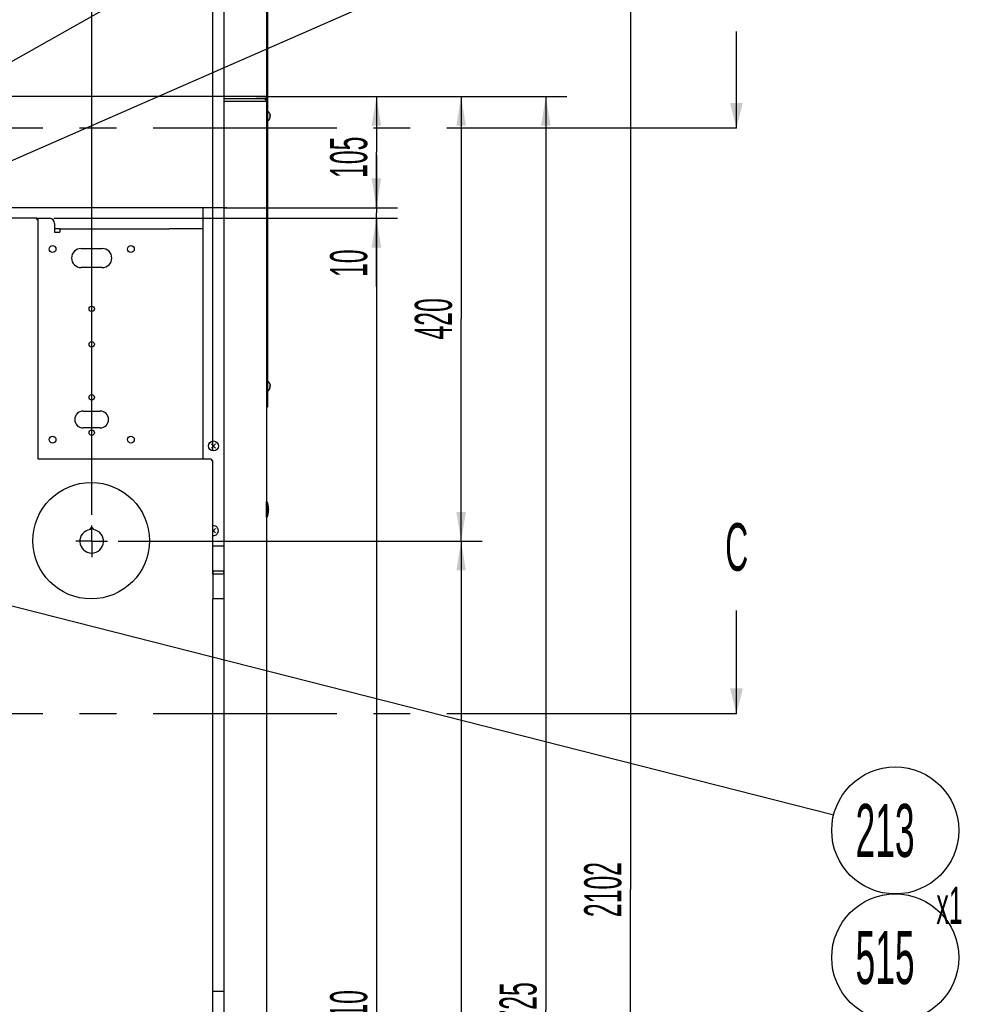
# Model space of a CAD drawing. Header units: millimetres. Extents: x 0 to 12585, y -1 to 8895.
# Tile 15 of 52: x 5313 to 6648, y 2241 to 3636. Entities that reach past the tile are written whole.
import ezdxf

# ---------------------------------------------------------------- set-up
doc = ezdxf.new("R2010")
doc.units = ezdxf.units.MM
doc.header["$LTSCALE"] = 693.825
doc.linetypes.add('CENTER', pattern=[0.6, 0.375, -0.075, 0.075, -0.075])
doc.layers.get('0').update_dxf_attribs({"linetype": 'CONTINUOUS'})
for name, color, linetype in [('02___PRT_ALL_AXES', 7, 'CONTINUOUS'), ('7_ALL_FEATURES', 7, 'CONTINUOUS'), ('ALL_AXIS', 7, 'CONTINUOUS'), ('ALL_COSM_SKETCH', 7, 'CONTINUOUS'), ('DEFAULT_1', 7, 'CENTER')]:
    doc.layers.add(name, color=color, linetype=linetype)
doc.styles.get("Standard").update_dxf_attribs({"font": 'txt', "width": 0.5})
doc.dimstyles.new('DIMSTYLE_1', dxfattribs={"dimtxt": 52.5, "dimasz": 41.4, "dimexe": 2, "dimexo": 1, "dimgap": 0.875, "dimtad": 1, "dimdec": 3, "dimlfac": 0.666667, "dimdsep": 46, "dimtxsty": 'Standard', "dimblk": '_FILLED', "dimblk1": '_FILLED', "dimblk2": '_FILLED', "dimcen": 0.09, "dimadec": 3, "dimazin": 2, "dimtp": 1.2, "dimtm": 1.2, "dimtfac": 1, "dimtdec": 3, "dimtofl": 0, "dimtmove": 0, "dimatfit": 3, "dimldrblk": '_FILLED', "dimfxl": 0, "dimtolj": 1, "dimarcsym": 0})
doc.dimstyles.new('DIMSTYLE_2', dxfattribs={"dimtxt": 52.5, "dimasz": 41.4, "dimexe": 2, "dimexo": 1, "dimgap": 0.875, "dimtad": 1, "dimdec": 3, "dimlfac": 0.666667, "dimdsep": 46, "dimtxsty": 'Standard', "dimblk": '_FILLED', "dimblk1": '_FILLED', "dimblk2": '_FILLED', "dimcen": 0.09, "dimadec": 3, "dimazin": 2, "dimtp": 0.2, "dimtm": 0.2, "dimtfac": 1, "dimtdec": 3, "dimtofl": 0, "dimtmove": 0, "dimatfit": 3, "dimldrblk": '_FILLED', "dimfxl": 0, "dimtolj": 1, "dimarcsym": 0})
doc.dimstyles.new('DIMSTYLE_3', dxfattribs={"dimtxt": 52.5, "dimasz": 41.4, "dimexe": 2, "dimexo": 1, "dimgap": 0.875, "dimtad": 1, "dimdec": 3, "dimlfac": 0.666667, "dimdsep": 46, "dimtxsty": 'Standard', "dimblk": '_FILLED', "dimblk1": '_FILLED', "dimblk2": '_FILLED', "dimcen": 0.09, "dimadec": 3, "dimazin": 2, "dimtp": 0.3, "dimtm": 0.3, "dimtfac": 1, "dimtdec": 3, "dimtofl": 0, "dimtmove": 0, "dimatfit": 3, "dimldrblk": '_FILLED', "dimfxl": 0, "dimtolj": 1, "dimarcsym": 0})
doc.dimstyles.new('DIMSTYLE_4', dxfattribs={"dimtxt": 52.5, "dimasz": 41.4, "dimexe": 2, "dimexo": 1, "dimgap": 0.875, "dimtad": 1, "dimdec": 3, "dimlfac": 0.666667, "dimdsep": 46, "dimtxsty": 'Standard', "dimblk": '_FILLED', "dimblk1": '_FILLED', "dimblk2": '_FILLED', "dimcen": 0.09, "dimadec": 3, "dimazin": 2, "dimtp": 2, "dimtm": 2, "dimtfac": 1, "dimtdec": 3, "dimtofl": 0, "dimtmove": 0, "dimatfit": 3, "dimldrblk": '_FILLED', "dimfxl": 0, "dimtolj": 1, "dimarcsym": 0})
doc.dimstyles.new('DIMSTYLE_5', dxfattribs={"dimtxt": 52.5, "dimasz": 41.4, "dimexe": 2, "dimexo": 1, "dimgap": 0.875, "dimtad": 1, "dimdec": 3, "dimlfac": 0.666667, "dimdsep": 46, "dimtxsty": 'Standard', "dimblk": '_FILLED', "dimblk1": '_FILLED', "dimblk2": '_FILLED', "dimcen": 0.09, "dimadec": 3, "dimazin": 2, "dimtp": 0.8, "dimtm": 0.8, "dimtfac": 1, "dimtdec": 3, "dimtofl": 0, "dimtmove": 0, "dimatfit": 3, "dimldrblk": '_FILLED', "dimfxl": 0, "dimtolj": 1, "dimarcsym": 0})
doc.dimstyles.new('DIMSTYLE_6', dxfattribs={"dimtxt": 52.5, "dimasz": 41.4, "dimexe": 2, "dimexo": 1, "dimgap": 0.875, "dimtad": 1, "dimdec": 3, "dimlfac": 0.666667, "dimdsep": 46, "dimtxsty": 'Standard', "dimblk": '_FILLED', "dimblk1": '_FILLED', "dimblk2": '_FILLED', "dimcen": 0.09, "dimadec": 3, "dimazin": 2, "dimtp": 0.5, "dimtm": 0.5, "dimtfac": 1, "dimtdec": 3, "dimtofl": 0, "dimtmove": 0, "dimatfit": 3, "dimldrblk": '_FILLED', "dimfxl": 0, "dimtolj": 1, "dimarcsym": 0})
doc.dimstyles.get("Standard").update_dxf_attribs({"dimtxt": 52.5, "dimasz": 41.4, "dimexe": 2, "dimexo": 1, "dimtad": 1, "dimdec": 3, "dimdsep": 46, "dimtxsty": 'Standard', "dimblk": '_FILLED', "dimblk1": '_FILLED', "dimblk2": '_FILLED', "dimcen": 0.09, "dimadec": 3, "dimazin": 2, "dimtol": 1, "dimtp": 0.05, "dimtm": 0.05, "dimtfac": 1, "dimtdec": 3, "dimtofl": 0, "dimtmove": 0, "dimatfit": 3, "dimldrblk": '_FILLED', "dimfxl": 0, "dimtolj": 1, "dimarcsym": 0})

# ---------------------------------------------------------------- blocks, each defined once
blk = doc.blocks.new('_FILLED')
at = {"color": 0, "linetype": 'ByBlock'}
blk.add_solid([(0, 0), (-1, 0.163), (-1, -0.163)], dxfattribs=at)
blk = doc.blocks.new('*D3')
at = {"color": 2, "linetype": 'Continuous'}
for p, q in [((5361, 3354.8), (5848.2, 3354.8)), ((5818.2, 3354.8), (5818.2, 2222.3)), ((5818.2, 1089.8), (5818.2, 2222.3)), ((5596.4, 1089.8), (5848.2, 1089.8))]:
    blk.add_line(p, q, dxfattribs=at)
at = {"color": 2, "linetype": 'Continuous', "xscale": 41.4, "yscale": 41.4, "zscale": 41.4}
for p, rotation in [((5818.2, 3354.8), 90), ((5818.2, 1089.8), 270)]:
    blk.add_blockref('_FILLED', p, dxfattribs=dict(at, rotation=rotation))
at = {"color": 2, "linetype": 'Continuous', "insert": (5752.6, 2222.3), "char_height": 52.5, "width": 105, "attachment_point": 2, "rotation": 90, "line_spacing_factor": 0.9}
blk.add_mtext('1510', dxfattribs=at)
blk = doc.blocks.new('*D4')
at = {"color": 2, "linetype": 'Continuous'}
for p, q in [((5818.2, 3369.8), (5818.2, 3444.8)), ((5818.2, 3444.8), (5818.2, 3362.3)), ((5602.3, 3369.8), (5848.2, 3369.8)), ((5818.2, 3258.2), (5818.2, 3362.3)), ((5361, 3354.8), (5848.2, 3354.8)), ((5818.2, 3354.8), (5818.2, 3258.2))]:
    blk.add_line(p, q, dxfattribs=at)
at = {"color": 2, "linetype": 'Continuous', "xscale": 41.4, "yscale": 41.4, "zscale": 41.4}
for p, rotation in [((5818.2, 3369.8), 270), ((5818.2, 3354.8), 90)]:
    blk.add_blockref('_FILLED', p, dxfattribs=dict(at, rotation=rotation))
at = {"color": 2, "linetype": 'Continuous', "insert": (5752.6, 3310.7), "char_height": 52.5, "width": 52.5, "attachment_point": 3, "rotation": 90, "line_spacing_factor": 0.9}
blk.add_mtext('10', dxfattribs=at)
blk = doc.blocks.new('*D5')
at = {"color": 2, "linetype": 'Continuous'}
for p, q in [((5647.3, 3527.3), (5848.2, 3527.3)), ((5818.2, 3527.3), (5818.2, 3448.5)), ((5818.2, 3369.8), (5818.2, 3448.5)), ((5602.3, 3369.8), (5848.2, 3369.8))]:
    blk.add_line(p, q, dxfattribs=at)
at = {"color": 2, "linetype": 'Continuous', "xscale": 41.4, "yscale": 41.4, "zscale": 41.4}
for p, rotation in [((5818.2, 3527.3), 90), ((5818.2, 3369.8), 270)]:
    blk.add_blockref('_FILLED', p, dxfattribs=dict(at, rotation=rotation))
at = {"color": 2, "linetype": 'Continuous', "insert": (5752.6, 3441.2), "char_height": 52.5, "width": 78.75, "attachment_point": 2, "rotation": 90, "line_spacing_factor": 0.9}
blk.add_mtext('105', dxfattribs=at)
blk = doc.blocks.new('*D9')
at = {"color": 2, "linetype": 'Continuous'}
for p, q in [((5647.3, 3527.3), (6088.2, 3527.3)), ((6058.2, 3527.3), (6058.2, 2233.5)), ((6058.2, 939.8), (6058.2, 2233.5)), ((5668.2, 939.8), (6088.2, 939.8))]:
    blk.add_line(p, q, dxfattribs=at)
at = {"color": 2, "linetype": 'Continuous', "xscale": 41.4, "yscale": 41.4, "zscale": 41.4}
for p, rotation in [((6058.2, 3527.3), 90), ((6058.2, 939.8), 270)]:
    blk.add_blockref('_FILLED', p, dxfattribs=dict(at, rotation=rotation))
at = {"color": 2, "linetype": 'Continuous', "insert": (5992.6, 2233.5), "char_height": 52.5, "width": 105, "attachment_point": 2, "rotation": 90, "line_spacing_factor": 0.9}
blk.add_mtext('1725', dxfattribs=at)
blk = doc.blocks.new('*D10')
at = {"color": 2, "linetype": 'Continuous'}
for p, q in [((5673.6, 3980.3), (6208.2, 3980.3)), ((6178.2, 3980.3), (6178.2, 2403.8)), ((6178.2, 827.3), (6178.2, 2403.8)), ((5667.8, 827.3), (6208.2, 827.3))]:
    blk.add_line(p, q, dxfattribs=at)
at = {"color": 2, "linetype": 'Continuous', "xscale": 41.4, "yscale": 41.4, "zscale": 41.4}
for p, rotation in [((6178.2, 3980.3), 90), ((6178.2, 827.3), 270)]:
    blk.add_blockref('_FILLED', p, dxfattribs=dict(at, rotation=rotation))
at = {"color": 2, "linetype": 'Continuous', "insert": (6112.6, 2403.8), "char_height": 52.5, "width": 105, "attachment_point": 2, "rotation": 90, "line_spacing_factor": 0.9}
blk.add_mtext('2102', dxfattribs=at)
blk = doc.blocks.new('*D11')
at = {"color": 2, "linetype": 'Continuous'}
for p, q in [((5677.3, 3527.3), (5968.2, 3527.3)), ((5938.2, 3527.3), (5938.2, 3212.3)), ((5938.2, 2897.3), (5938.2, 3212.3)), ((5452.3, 2897.3), (5968.2, 2897.3))]:
    blk.add_line(p, q, dxfattribs=at)
at = {"color": 2, "linetype": 'Continuous', "xscale": 41.4, "yscale": 41.4, "zscale": 41.4}
for p, rotation in [((5938.2, 3527.3), 90), ((5938.2, 2897.3), 270)]:
    blk.add_blockref('_FILLED', p, dxfattribs=dict(at, rotation=rotation))
at = {"color": 2, "linetype": 'Continuous', "insert": (5872.6, 3212.3), "char_height": 52.5, "width": 78.75, "attachment_point": 2, "rotation": 90, "line_spacing_factor": 0.9}
blk.add_mtext('420', dxfattribs=at)
blk = doc.blocks.new('*D12')
at = {"color": 2, "linetype": 'Continuous'}
for p, q in [((5452.3, 2897.3), (5968.2, 2897.3)), ((5938.2, 2897.3), (5938.2, 1918.5)), ((5938.2, 939.8), (5938.2, 1918.5)), ((5673.9, 939.8), (5968.2, 939.8))]:
    blk.add_line(p, q, dxfattribs=at)
at = {"color": 2, "linetype": 'Continuous', "xscale": 41.4, "yscale": 41.4, "zscale": 41.4}
for p, rotation in [((5938.2, 2897.3), 90), ((5938.2, 939.8), 270)]:
    blk.add_blockref('_FILLED', p, dxfattribs=dict(at, rotation=rotation))
at = {"color": 2, "linetype": 'Continuous', "insert": (5872.6, 1918.5), "char_height": 52.5, "width": 105, "attachment_point": 2, "rotation": 90, "line_spacing_factor": 0.9}
blk.add_mtext('1305', dxfattribs=at)
blk = doc.blocks.new('*D28')
at = {"color": 2, "linetype": 'Continuous'}
for p, q in [((4914.6, 3368), (4914.6, 4164)), ((5586.6, 3026.7), (5586.6, 4164)), ((4914.6, 4134), (5250.6, 4134)), ((5586.6, 4134), (5250.6, 4134))]:
    blk.add_line(p, q, dxfattribs=at)
at = {"color": 2, "linetype": 'Continuous', "xscale": 41.4, "yscale": 41.4, "zscale": 41.4, "rotation": 180}
blk.add_blockref('_FILLED', (4914.6, 4134), dxfattribs=at)
at = {"color": 2, "linetype": 'Continuous', "xscale": 41.4, "yscale": 41.4, "zscale": 41.4}
blk.add_blockref('_FILLED', (5586.6, 4134), dxfattribs=at)
at = {"color": 2, "linetype": 'Continuous', "insert": (5250.6, 4199.6), "char_height": 52.5, "width": 78.75, "attachment_point": 2, "line_spacing_factor": 0.9}
blk.add_mtext('448', dxfattribs=at)
blk = doc.blocks.new('*D29')
at = {"color": 2, "linetype": 'Continuous'}
for p, q in [((5586.6, 3026.7), (5586.6, 4164)), ((5602.3, 3384.8), (5602.3, 4164)), ((5586.6, 4134), (5511.6, 4134)), ((5511.6, 4134), (5594.4, 4134)), ((5796.1, 4134), (5594.4, 4134)), ((5602.3, 4134), (5796.1, 4134))]:
    blk.add_line(p, q, dxfattribs=at)
at = {"color": 2, "linetype": 'Continuous', "xscale": 41.4, "yscale": 41.4, "zscale": 41.4}
blk.add_blockref('_FILLED', (5586.6, 4134), dxfattribs=at)
at = {"color": 2, "linetype": 'Continuous', "xscale": 41.4, "yscale": 41.4, "zscale": 41.4, "rotation": 180}
blk.add_blockref('_FILLED', (5602.3, 4134), dxfattribs=at)
at = {"color": 2, "linetype": 'Continuous', "insert": (5691.1, 4199.6), "char_height": 52.5, "width": 105, "attachment_point": 1, "line_spacing_factor": 0.9}
blk.add_mtext('10.5', dxfattribs=at)
blk = doc.blocks.new('*D30')
at = {"color": 2, "linetype": 'Continuous'}
for p, q in [((5414.8, 2934.8), (5414.8, 4674)), ((5662.3, 3989.3), (5662.3, 4674)), ((5414.8, 4644), (5538.6, 4644)), ((5662.3, 4644), (5538.6, 4644))]:
    blk.add_line(p, q, dxfattribs=at)
at = {"color": 2, "linetype": 'Continuous', "xscale": 41.4, "yscale": 41.4, "zscale": 41.4, "rotation": 180}
blk.add_blockref('_FILLED', (5414.8, 4644), dxfattribs=at)
at = {"color": 2, "linetype": 'Continuous', "xscale": 41.4, "yscale": 41.4, "zscale": 41.4}
blk.add_blockref('_FILLED', (5662.3, 4644), dxfattribs=at)
at = {"color": 2, "linetype": 'Continuous', "insert": (5538.6, 4709.6), "char_height": 52.5, "width": 78.75, "attachment_point": 2, "line_spacing_factor": 0.9}
blk.add_mtext('165', dxfattribs=at)
blk = doc.blocks.new('*D31')
at = {"color": 2, "linetype": 'Continuous'}
for p, q in [((4162.3, 3989.3), (4162.3, 4674)), ((5414.8, 2934.8), (5414.8, 4674)), ((4162.3, 4644), (4788.6, 4644)), ((5414.8, 4644), (4788.6, 4644))]:
    blk.add_line(p, q, dxfattribs=at)
at = {"color": 2, "linetype": 'Continuous', "xscale": 41.4, "yscale": 41.4, "zscale": 41.4, "rotation": 180}
blk.add_blockref('_FILLED', (4162.3, 4644), dxfattribs=at)
at = {"color": 2, "linetype": 'Continuous', "xscale": 41.4, "yscale": 41.4, "zscale": 41.4}
blk.add_blockref('_FILLED', (5414.8, 4644), dxfattribs=at)
at = {"color": 2, "linetype": 'Continuous', "insert": (4723.8, 4709.6), "char_height": 52.5, "width": 78.75, "attachment_point": 2, "line_spacing_factor": 0.9}
blk.add_mtext('835', dxfattribs=at)
blk = doc.blocks.new('*D40')
at = {"color": 2, "linetype": 'Continuous'}
for p, q in [((4979.8, 3429.8), (4979.8, 4554)), ((5662.3, 3989.3), (5662.3, 4554)), ((4979.8, 4524), (5321.1, 4524)), ((5662.3, 4524), (5321.1, 4524))]:
    blk.add_line(p, q, dxfattribs=at)
at = {"color": 2, "linetype": 'Continuous', "xscale": 41.4, "yscale": 41.4, "zscale": 41.4, "rotation": 180}
blk.add_blockref('_FILLED', (4979.8, 4524), dxfattribs=at)
at = {"color": 2, "linetype": 'Continuous', "xscale": 41.4, "yscale": 41.4, "zscale": 41.4}
blk.add_blockref('_FILLED', (5662.3, 4524), dxfattribs=at)
at = {"color": 2, "linetype": 'Continuous', "insert": (5321.1, 4589.6), "char_height": 52.5, "width": 78.75, "attachment_point": 2, "line_spacing_factor": 0.9}
blk.add_mtext('455', dxfattribs=at)
blk = doc.blocks.new('*D42')
at = {"color": 2, "linetype": 'Continuous'}
for p, q in [((4649.8, 3077.3), (4649.8, 4434)), ((5662.3, 3989.3), (5662.3, 4434)), ((4649.8, 4404), (5156.1, 4404)), ((5662.3, 4404), (5156.1, 4404))]:
    blk.add_line(p, q, dxfattribs=at)
at = {"color": 2, "linetype": 'Continuous', "xscale": 41.4, "yscale": 41.4, "zscale": 41.4, "rotation": 180}
blk.add_blockref('_FILLED', (4649.8, 4404), dxfattribs=at)
at = {"color": 2, "linetype": 'Continuous', "xscale": 41.4, "yscale": 41.4, "zscale": 41.4}
blk.add_blockref('_FILLED', (5662.3, 4404), dxfattribs=at)
at = {"color": 2, "linetype": 'Continuous', "insert": (5184.7, 4469.6), "char_height": 52.5, "width": 78.75, "attachment_point": 2, "line_spacing_factor": 0.9}
blk.add_mtext('675', dxfattribs=at)
blk = doc.blocks.new('BOM BALLOON 106_BL15', base_point=(6563.7, 2466.3))
at = {"color": 2, "linetype": 'Continuous'}
blk.add_circle((6553.2, 2487.5), 90, dxfattribs=at)
at = {"color": 2, "linetype": 'Continuous', "width": 0.5}
for s, height, p in [('213', 75, (6497, 2450)), ('x1', 52.5, (6611.6, 2355.2))]:
    blk.add_text(s, height=height, dxfattribs=at).set_placement(p)
blk = doc.blocks.new('BOM BALLOON 183_BL51', base_point=(6563.7, 2286.3))
at = {"color": 2, "linetype": 'Continuous'}
blk.add_circle((6553.2, 2307.5), 90, dxfattribs=at)
at = {"color": 2, "linetype": 'Continuous', "width": 0.5}
for s, height, p in [('515', 75, (6497, 2270)), ('x4', 52.5, (6611.6, 2175.2))]:
    blk.add_text(s, height=height, dxfattribs=at).set_placement(p)
blk = doc.blocks.new('XSEC_FILLED')
at = {"color": 0, "linetype": 'ByBlock'}
blk.add_solid([(0, 0), (-1, 0.25), (-1, -0.25)], dxfattribs=at)

msp = doc.modelspace()

# ---------------------------------------------------------------- linework, layer by layer
at = {"color": 3, "linetype": 'Continuous'}
for p, q in [((5602.3107, 939.7717), (5602.3107, 3520.3717)), ((5662.3107, 3520.3717), (5602.3107, 3520.3717)), ((5662.3107, 3520.3717), (5662.3107, 939.7717)), ((5572.3107, 3369.7717), (5572.3107, 3013.5217)), ((5605.7607, 3369.7717), (5602.3107, 3369.7717)), ((5337.2607, 3354.7717), (5354.8107, 3354.7717)), ((5362.3107, 3347.2717), (5362.3107, 3334.9717)), ((5362.3107, 3334.9717), (5369.8107, 3334.9717)), ((5369.8107, 3339.7717), (5524.5459, 3339.7717)), ((5586.5607, 2890.5217), (5602.3104, 2890.5217)), ((5586.5607, 2855.2322), (5586.5607, 2890.5217)), ((5586.5607, 2855.2717), (5602.3104, 2855.2717)), ((5586.5607, 2850.7717), (5586.5607, 2815.5217)), ((5602.3107, 2850.7717), (5586.5611, 2850.7717)), ((5602.3107, 2815.5217), (5586.5611, 2815.5217)), ((5586.5607, 2259.7717), (5602.3104, 2259.7717)), ((5586.5607, 2224.4822), (5586.5607, 2259.7717))]:
    msp.add_line(p, q, dxfattribs=at)
at = {"color": 7, "linetype": 'Continuous'}
for p, q in [((5369.8107, 3339.7717), (5369.8107, 3334.9717)), ((5663.4357, 2931.5467), (5663.4357, 2952.9967))]:
    msp.add_line(p, q, dxfattribs=at)
at = {"color": 3, "linetype": 'Continuous'}
for centre, radius, start, end in [((5658.8607, 3520.3717), 3.45, 0, 65.0017476), ((5354.8107, 3347.2717), 7.5, 0, 90), ((5414.8107, 2914.2967), 2.4, 348.7913024, 191.2086976), ((5414.8107, 2897.2717), 16.725, 98.0918632, 81.9081368)]:
    msp.add_arc(centre, radius, start, end, dxfattribs=at)
at = {"color": 7, "linetype": 'Continuous'}
for centre, start, end in [((5657.684, 2943.3774), 351.7165507, 2.7862922), ((5657.684, 2941.1661), 357.2137078, 8.2834493)]:
    msp.add_arc(centre, 7.6749, start, end, dxfattribs=at)
for points, knots in [([(5665.3498, 2943.7505), (5665.3077, 2944.6071), (5664.9071, 2946.3879), (5663.993, 2947.9542), (5663.4357, 2948.7004)], [0, 0, 0, 0, 0.479419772, 1, 1, 1, 1]), ([(5663.4357, 2946.492), (5663.6821, 2946.1621), (5664.5433, 2944.8819), (5665.1159, 2943.392), (5665.2788, 2942.2718)], [0, 0, 0, 0, 0.266726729, 1, 1, 1, 1])]:
    msp.add_open_spline(points, degree=3, knots=knots, dxfattribs=at)
at = {"layer": '02___PRT_ALL_AXES', "color": 3, "linetype": 'Continuous'}
for p, q in [((5399.8107, 3312.0217), (5429.8107, 3312.0217)), ((5429.8107, 3285.0217), (5399.8107, 3285.0217)), ((5402.8107, 3081.7717), (5426.8107, 3081.7717)), ((5426.8107, 3057.7717), (5402.8107, 3057.7717))]:
    msp.add_line(p, q, dxfattribs=at)
at = {"layer": '02___PRT_ALL_AXES', "color": 7, "linetype": 'Continuous'}
for p, q in [((5586.9357, 2850.7717), (5586.9357, 2855.2717)), ((5601.9357, 2850.7717), (5601.9357, 2855.2717))]:
    msp.add_line(p, q, dxfattribs=at)
at = {"layer": '02___PRT_ALL_AXES', "color": 3, "linetype": 'Continuous'}
for centre, radius in [((5359.3107, 3311.2717), 4.875), ((5470.3107, 3311.2717), 4.875), ((5414.8107, 3226.5217), 3.75), ((5414.8107, 3176.2717), 3.75), ((5414.8107, 3101.2717), 3.75), ((5359.3107, 3041.2717), 4.875), ((5414.8107, 3051.0217), 3.75), ((5470.3107, 3041.2717), 4.875), ((5414.0607, 2898.0217), 82.5)]:
    msp.add_circle(centre, radius, dxfattribs=at)
for centre, radius, start, end in [((5399.8107, 3298.5217), 13.5, 90, 270), ((5429.8107, 3298.5217), 13.5, 270, 90), ((5402.8107, 3069.7717), 12, 90, 270), ((5426.8107, 3069.7717), 12, 270, 90)]:
    msp.add_arc(centre, radius, start, end, dxfattribs=at)
at = {"layer": '02___PRT_ALL_AXES', "color": 7, "linetype": 'Continuous'}
for centre, start, end in [((5661.1857, 2949.6967), 0, 41.4096221), ((5661.1857, 2934.8467), 318.5903779, 360)]:
    msp.add_arc(centre, 1.5, start, end, dxfattribs=at)
at = {"layer": '7_ALL_FEATURES', "color": 3, "linetype": 'Continuous'}
for p, q in [((5662.3107, 3974.2717), (5662.3107, 3527.2717)), ((5662.3107, 3523.8217), (5602.3107, 3523.8217)), ((5662.3107, 3523.8217), (5662.3107, 3520.3717)), ((5337.2607, 3354.7717), (4916.3607, 3354.7717)), ((5337.2607, 3352.9717), (5337.2607, 3354.7717)), ((5337.2607, 3352.9717), (5339.0607, 3352.9717)), ((5339.0607, 3013.5217), (5339.0607, 3352.9717)), ((5584.7607, 3013.5217), (5339.0607, 3013.5217)), ((5584.7607, 3013.5217), (5584.7607, 3011.7217)), ((5584.7607, 3011.7217), (5586.5607, 3011.7217)), ((5586.5607, 2890.5217), (5586.5607, 3011.7217)), ((5586.5607, 2850.7717), (5586.5607, 2855.2322)), ((5586.5607, 2259.7717), (5586.5607, 2815.5217))]:
    msp.add_line(p, q, dxfattribs=at)
at = {"layer": '7_ALL_FEATURES', "color": 7, "linetype": 'Continuous'}
for p, q in [((5664.1107, 3912.0217), (5664.1107, 3087.0217)), ((5662.3107, 3527.2717), (4162.3107, 3527.2717)), ((5602.3107, 3373.2217), (5602.3107, 3527.2717)), ((5662.3107, 3523.8217), (5662.3107, 3527.2717)), ((5602.3107, 3369.7717), (4222.3107, 3369.7717)), ((5572.3107, 3369.7717), (5572.3107, 3339.7717)), ((5369.8107, 3339.7717), (5362.3107, 3339.7717)), ((5572.3107, 3339.7717), (5524.5459, 3339.7717)), ((5664.1107, 3091.5217), (5662.3107, 3091.5217)), ((5664.1107, 3087.0217), (5662.3107, 3087.0217))]:
    msp.add_line(p, q, dxfattribs=at)
at = {"layer": 'ALL_AXIS', "color": 7, "linetype": 'Continuous'}
for p, q in [((5664.5434, 3506.5717), (5664.1107, 3506.5717)), ((5664.5434, 3492.4717), (5664.5434, 3506.5717)), ((5664.5434, 3492.4717), (5664.1107, 3492.4717)), ((5664.5434, 3124.0717), (5664.1107, 3124.0717)), ((5664.5434, 3109.9717), (5664.5434, 3124.0717)), ((5664.5434, 3109.9717), (5664.1107, 3109.9717)), ((5663.4357, 2952.9967), (5662.6857, 2952.9967)), ((5662.6857, 2931.5467), (5662.6857, 2952.9967)), ((5663.4357, 2931.5467), (5662.6857, 2931.5467))]:
    msp.add_line(p, q, dxfattribs=at)
msp.add_circle((5587.3107, 3032.2717), 7.05, dxfattribs=at)
for centre, radius, start, end in [((5658.7107, 3499.5217), 9.15, 309.6019271, 50.3980729), ((5658.7107, 3117.0217), 9.15, 309.6019271, 50.3980729), ((5634.917, 2942.2717), 30.4688, 2.8105406, 20.6096929), ((5634.917, 2942.2717), 30.4688, 339.3903071, 357.1894594), ((5587.3107, 2912.2717), 7.05, 263.8872626, 96.1127374)]:
    msp.add_arc(centre, radius, start, end, dxfattribs=at)
at = {"layer": 'ALL_COSM_SKETCH', "color": 7, "linetype": 'Continuous'}
for p, q in [((5590.3018, 3035.2628), (5584.3197, 3029.2807)), ((5584.3197, 3035.2628), (5590.3018, 3029.2807)), ((5590.3018, 2915.2628), (5586.5607, 2911.5217)), ((5586.5607, 2913.0217), (5590.3018, 2909.2807))]:
    msp.add_line(p, q, dxfattribs=at)
for points, knots in [([(5666.8243, 3502.5128), (5666.8506, 3502.4747), (5666.9032, 3502.3987), (5666.9688, 3502.3034), (5667.0149, 3502.2372), (5667.0409, 3502.1985), (5667.0656, 3502.1562), (5667.0968, 3502.1045), (5667.1341, 3502.0421), (5667.1716, 3501.9796), (5667.2022, 3501.9278), (5667.228, 3501.8859), (5667.2492, 3501.8457), (5667.2842, 3501.7762), (5667.3251, 3501.6964), (5667.3607, 3501.6269), (5667.3809, 3501.5867), (5667.3966, 3501.5578), (5667.4099, 3501.5244), (5667.4285, 3501.4815), (5667.4606, 3501.4056), (5667.4972, 3501.3193), (5667.5299, 3501.2433), (5667.5474, 3501.2005), (5667.5607, 3501.1598), (5667.5787, 3501.1081), (5667.5998, 3501.0464), (5667.6211, 3500.9848), (5667.6385, 3500.933), (5667.653, 3500.8926), (5667.6653, 3500.8486), (5667.6855, 3500.77), (5667.715, 3500.6585), (5667.7385, 3500.5691), (5667.7502, 3500.5244)], [0, 0, 0, 0, 0.0625, 0.125, 0.15625, 0.171875, 0.1875, 0.21875, 0.25, 0.28125, 0.3125, 0.328125, 0.34375, 0.375, 0.4375, 0.46875, 0.484375, 0.5, 0.515625, 0.53125, 0.5625, 0.625, 0.65625, 0.671875, 0.6875, 0.71875, 0.75, 0.78125, 0.8125, 0.828125, 0.84375, 0.875, 0.9375, 1, 1, 1, 1]), ([(5666.8243, 3496.5307), (5666.8506, 3496.5687), (5666.9032, 3496.6447), (5666.9688, 3496.7401), (5667.0149, 3496.8062), (5667.0409, 3496.845), (5667.0656, 3496.8873), (5667.0968, 3496.9389), (5667.1341, 3497.0014), (5667.1716, 3497.0638), (5667.2022, 3497.1157), (5667.228, 3497.1576), (5667.2492, 3497.1978), (5667.2842, 3497.2672), (5667.3251, 3497.3471), (5667.3607, 3497.4166), (5667.3809, 3497.4567), (5667.3966, 3497.4857), (5667.4099, 3497.519), (5667.4285, 3497.562), (5667.4606, 3497.6379), (5667.4972, 3497.7242), (5667.5299, 3497.8001), (5667.5474, 3497.843), (5667.5607, 3497.8837), (5667.5787, 3497.9353), (5667.5998, 3497.997), (5667.6211, 3498.0586), (5667.6385, 3498.1104), (5667.653, 3498.1509), (5667.6653, 3498.1949), (5667.6855, 3498.2735), (5667.715, 3498.3849), (5667.7385, 3498.4743), (5667.7502, 3498.519)], [0, 0, 0, 0, 0.0625, 0.125, 0.15625, 0.171875, 0.1875, 0.21875, 0.25, 0.28125, 0.3125, 0.328125, 0.34375, 0.375, 0.4375, 0.46875, 0.484375, 0.5, 0.515625, 0.53125, 0.5625, 0.625, 0.65625, 0.671875, 0.6875, 0.71875, 0.75, 0.78125, 0.8125, 0.828125, 0.84375, 0.875, 0.9375, 1, 1, 1, 1]), ([(5667.7502, 3500.5244), (5667.7582, 3500.4853), (5667.7704, 3500.4267), (5667.7858, 3500.3484), (5667.7937, 3500.2993), (5667.8004, 3500.2601), (5667.8045, 3500.2353), (5667.8079, 3500.2163), (5667.8109, 3500.1943), (5667.816, 3500.1547), (5667.8221, 3500.1097), (5667.8278, 3500.0652), (5667.8328, 3500.0299), (5667.835, 3500.0018), (5667.8389, 3499.9619), (5667.8425, 3499.9226), (5667.8459, 3499.8884), (5667.8476, 3499.8681), (5667.8488, 3499.845), (5667.8505, 3499.817), (5667.853, 3499.7718), (5667.8557, 3499.7265), (5667.858, 3499.6819), (5667.8587, 3499.6183), (5667.8599, 3499.5645), (5667.8607, 3499.5217)], [0, 0, 0, 0, 0.125, 0.1875, 0.25, 0.28125, 0.3125, 0.328125, 0.34375, 0.375, 0.4375, 0.46875, 0.5, 0.53125, 0.5625, 0.625, 0.65625, 0.671875, 0.6875, 0.71875, 0.75, 0.8125, 0.84375, 0.875, 1, 1, 1, 1]), ([(5667.7502, 3498.519), (5667.7582, 3498.5581), (5667.7704, 3498.6168), (5667.7858, 3498.6951), (5667.7937, 3498.7442), (5667.8004, 3498.7833), (5667.8045, 3498.8081), (5667.8079, 3498.8272), (5667.8109, 3498.8491), (5667.816, 3498.8888), (5667.8221, 3498.9338), (5667.8278, 3498.9783), (5667.8328, 3499.0135), (5667.835, 3499.0416), (5667.8389, 3499.0815), (5667.8425, 3499.1209), (5667.8459, 3499.1551), (5667.8476, 3499.1754), (5667.8488, 3499.1985), (5667.8505, 3499.2264), (5667.853, 3499.2716), (5667.8557, 3499.3169), (5667.858, 3499.3616), (5667.8587, 3499.4251), (5667.8599, 3499.479), (5667.8607, 3499.5217)], [0, 0, 0, 0, 0.125, 0.1875, 0.25, 0.28125, 0.3125, 0.328125, 0.34375, 0.375, 0.4375, 0.46875, 0.5, 0.53125, 0.5625, 0.625, 0.65625, 0.671875, 0.6875, 0.71875, 0.75, 0.8125, 0.84375, 0.875, 1, 1, 1, 1]), ([(5666.8243, 3120.0128), (5666.8506, 3119.9747), (5666.9032, 3119.8987), (5666.9688, 3119.8034), (5667.0149, 3119.7372), (5667.0409, 3119.6985), (5667.0656, 3119.6562), (5667.0968, 3119.6045), (5667.1341, 3119.5421), (5667.1716, 3119.4796), (5667.2022, 3119.4278), (5667.228, 3119.3859), (5667.2492, 3119.3457), (5667.2842, 3119.2762), (5667.3251, 3119.1964), (5667.3607, 3119.1269), (5667.3809, 3119.0867), (5667.3966, 3119.0578), (5667.4099, 3119.0244), (5667.4285, 3118.9815), (5667.4606, 3118.9056), (5667.4972, 3118.8193), (5667.5299, 3118.7433), (5667.5474, 3118.7005), (5667.5607, 3118.6598), (5667.5787, 3118.6081), (5667.5998, 3118.5464), (5667.6211, 3118.4848), (5667.6385, 3118.433), (5667.653, 3118.3926), (5667.6653, 3118.3486), (5667.6855, 3118.27), (5667.715, 3118.1585), (5667.7385, 3118.0691), (5667.7502, 3118.0244)], [0, 0, 0, 0, 0.0625, 0.125, 0.15625, 0.171875, 0.1875, 0.21875, 0.25, 0.28125, 0.3125, 0.328125, 0.34375, 0.375, 0.4375, 0.46875, 0.484375, 0.5, 0.515625, 0.53125, 0.5625, 0.625, 0.65625, 0.671875, 0.6875, 0.71875, 0.75, 0.78125, 0.8125, 0.828125, 0.84375, 0.875, 0.9375, 1, 1, 1, 1]), ([(5666.8243, 3114.0307), (5666.8506, 3114.0687), (5666.9032, 3114.1447), (5666.9688, 3114.2401), (5667.0149, 3114.3062), (5667.0409, 3114.345), (5667.0656, 3114.3873), (5667.0968, 3114.4389), (5667.1341, 3114.5014), (5667.1716, 3114.5638), (5667.2022, 3114.6157), (5667.228, 3114.6576), (5667.2492, 3114.6978), (5667.2842, 3114.7672), (5667.3251, 3114.8471), (5667.3607, 3114.9166), (5667.3809, 3114.9567), (5667.3966, 3114.9857), (5667.4099, 3115.019), (5667.4285, 3115.062), (5667.4606, 3115.1379), (5667.4972, 3115.2242), (5667.5299, 3115.3001), (5667.5474, 3115.343), (5667.5607, 3115.3837), (5667.5787, 3115.4353), (5667.5998, 3115.497), (5667.6211, 3115.5586), (5667.6385, 3115.6104), (5667.653, 3115.6509), (5667.6653, 3115.6949), (5667.6855, 3115.7735), (5667.715, 3115.8849), (5667.7385, 3115.9743), (5667.7502, 3116.019)], [0, 0, 0, 0, 0.0625, 0.125, 0.15625, 0.171875, 0.1875, 0.21875, 0.25, 0.28125, 0.3125, 0.328125, 0.34375, 0.375, 0.4375, 0.46875, 0.484375, 0.5, 0.515625, 0.53125, 0.5625, 0.625, 0.65625, 0.671875, 0.6875, 0.71875, 0.75, 0.78125, 0.8125, 0.828125, 0.84375, 0.875, 0.9375, 1, 1, 1, 1]), ([(5667.7502, 3118.0244), (5667.7582, 3117.9853), (5667.7704, 3117.9267), (5667.7858, 3117.8484), (5667.7937, 3117.7993), (5667.8004, 3117.7601), (5667.8045, 3117.7353), (5667.8079, 3117.7163), (5667.8109, 3117.6943), (5667.816, 3117.6547), (5667.8221, 3117.6097), (5667.8278, 3117.5652), (5667.8328, 3117.5299), (5667.835, 3117.5018), (5667.8389, 3117.4619), (5667.8425, 3117.4226), (5667.8459, 3117.3884), (5667.8476, 3117.3681), (5667.8488, 3117.345), (5667.8505, 3117.317), (5667.853, 3117.2718), (5667.8557, 3117.2265), (5667.858, 3117.1819), (5667.8587, 3117.1183), (5667.8599, 3117.0645), (5667.8607, 3117.0217)], [0, 0, 0, 0, 0.125, 0.1875, 0.25, 0.28125, 0.3125, 0.328125, 0.34375, 0.375, 0.4375, 0.46875, 0.5, 0.53125, 0.5625, 0.625, 0.65625, 0.671875, 0.6875, 0.71875, 0.75, 0.8125, 0.84375, 0.875, 1, 1, 1, 1]), ([(5667.7502, 3116.019), (5667.7582, 3116.0581), (5667.7704, 3116.1168), (5667.7858, 3116.1951), (5667.7937, 3116.2442), (5667.8004, 3116.2833), (5667.8045, 3116.3081), (5667.8079, 3116.3272), (5667.8109, 3116.3491), (5667.816, 3116.3888), (5667.8221, 3116.4338), (5667.8278, 3116.4783), (5667.8328, 3116.5135), (5667.835, 3116.5416), (5667.8389, 3116.5815), (5667.8425, 3116.6209), (5667.8459, 3116.6551), (5667.8476, 3116.6754), (5667.8488, 3116.6985), (5667.8505, 3116.7264), (5667.853, 3116.7716), (5667.8557, 3116.8169), (5667.858, 3116.8616), (5667.8587, 3116.9251), (5667.8599, 3116.979), (5667.8607, 3117.0217)], [0, 0, 0, 0, 0.125, 0.1875, 0.25, 0.28125, 0.3125, 0.328125, 0.34375, 0.375, 0.4375, 0.46875, 0.5, 0.53125, 0.5625, 0.625, 0.65625, 0.671875, 0.6875, 0.71875, 0.75, 0.8125, 0.84375, 0.875, 1, 1, 1, 1])]:
    msp.add_open_spline(points, degree=3, knots=knots, dxfattribs=at)
at = {"layer": 'DEFAULT_1', "color": 9, "linetype": 'CENTER'}
for p, q in [((6178.2422, 3482.2717), (3526.3793, 3482.2717)), ((6178.2422, 2652.7717), (3526.3793, 2652.7717))]:
    msp.add_line(p, q, dxfattribs=at)
at = {"layer": 'DEFAULT_1', "color": 7, "linetype": 'CENTER'}
for p, q in [((6328.2422, 3482.2717), (6178.2422, 3482.2717)), ((5414.8107, 2897.2717), (5414.8107, 2919.7719)), ((5414.8107, 2897.2717), (5392.3106, 2897.2717)), ((5414.8107, 2897.2717), (5414.8107, 2874.7716)), ((5414.8107, 2897.2717), (5437.3109, 2897.2717)), ((6328.2422, 2652.7717), (6178.2422, 2652.7717))]:
    msp.add_line(p, q, dxfattribs=at)

# ---------------------------------------------------------------- block references
at = {"color": 2, "linetype": 'Continuous'}
for name, p in [('BOM BALLOON 106_BL15', (6563.6946, 2466.3264)), ('BOM BALLOON 183_BL51', (6563.6946, 2286.3264))]:
    msp.add_blockref(name, p, dxfattribs=at)

# ---------------------------------------------------------------- texts
at = {"color": 7, "linetype": 'Continuous', "insert": (6312.3701, 2922.8762), "char_height": 67.5, "width": 33.75, "attachment_point": 1, "line_spacing_factor": 0.9}
msp.add_mtext('C', dxfattribs=at)

# ---------------------------------------------------------------- dimensions: what is measured, and where the dimension line sits
at = {"color": 2, "linetype": 'Continuous'}
for base, p1, p2, angle, dimstyle, picture, middle in [((4162.3107, 4644.0217), (5414.8107, 2933.7719), (4162.3107, 3988.2717), 180, 'DIMSTYLE_5', '*D31', (4723.8469, 4644.0217)), ((5586.5607, 4134.0217), (5602.3107, 3383.7717), (5586.5607, 3025.7217), 180, 'DIMSTYLE_2', '*D29', (5747.679, 4134.0217)), ((6178.2422, 827.2717), (5672.5607, 3980.2717), (5666.7866, 827.2717), 270, 'DIMSTYLE_4', '*D10', (6178.2422, 2403.7717)), ((5938.2422, 3527.2717), (5451.3109, 2897.2717), (5676.3107, 3527.2717), 90, 'DIMSTYLE_5', '*D11', (5938.2422, 3212.2718)), ((5818.2422, 3527.2717), (5601.3107, 3369.7717), (5646.3107, 3527.2717), 90, 'DIMSTYLE_3', '*D5', (5818.2422, 3445.2631)), ((6058.2422, 939.7717), (5646.3107, 3527.2717), (5667.1878, 939.7717), 270, 'DIMSTYLE_1', '*D9', (6058.2422, 2237.6233)), ((5818.2422, 3369.7717), (5359.9607, 3354.7717), (5601.3107, 3369.7717), 90, 'DIMSTYLE_2', '*D4', (5818.2422, 3287.733)), ((5818.2422, 1089.7717), (5359.9607, 3354.7717), (5595.4094, 1089.7717), 270, 'DIMSTYLE_1', '*D3', (5818.2422, 2225.553)), ((5938.2422, 939.7717), (5451.3109, 2897.2717), (5672.8607, 939.7717), 270, 'DIMSTYLE_1', '*D12', (5938.2422, 1922.6233))]:
    dim = msp.add_linear_dim(base=base, p1=p1, p2=p2, angle=angle, dimstyle=dimstyle, dxfattribs=at)
    dim.commit()
    dim.dimension.update_dxf_attribs({"geometry": picture, "text_midpoint": middle, "dimtype": 160})
for base, p1, p2, dimstyle, picture, middle in [((5662.3107, 4644.0217), (5414.8107, 2933.7719), (5662.3107, 3988.2717), 'DIMSTYLE_6', '*D30', (5542.6623, 4644.0217)), ((5662.3107, 4524.0217), (4979.8107, 3428.7717), (5662.3107, 3988.2717), 'DIMSTYLE_5', '*D40', (5321.8809, 4524.0217)), ((5662.3107, 4404.0217), (4649.8107, 3076.2717), (5662.3107, 3988.2717), 'DIMSTYLE_5', '*D42', (5185.5544, 4404.0217)), ((5586.5607, 4134.0217), (4914.5607, 3366.9717), (5586.5607, 3025.7217), 'DIMSTYLE_5', '*D28', (5251.381, 4134.0217))]:
    dim = msp.add_linear_dim(base=base, p1=p1, p2=p2, dimstyle=dimstyle, dxfattribs=at)
    dim.commit()
    dim.dimension.update_dxf_attribs({"geometry": picture, "text_midpoint": middle, "dimtype": 160})

# ---------------------------------------------------------------- leaders
for points, override in [([(4979.8107, 3395.2607), (6474.8794, 4239.7581)], {"dimtad": 0}), ([(5022.4532, 3314.6376), (6470.794, 3948.5713)], {"dimtad": 0}), ([(5263.4171, 2815.329), (6466.0164, 2509.6232)], {"dimtad": 0, "dimldrblk": 'DOT'})]:
    msp.add_leader(points, dimstyle='Standard', override=override, dxfattribs=at)
at = {"color": 7, "linetype": 'Continuous'}
for points in [[(6328.2422, 3482.2717), (6328.2422, 3619.282)], [(6328.2422, 2652.7717), (6328.2422, 2799.1087)]]:
    msp.add_leader(points, dimstyle='Standard', override={"dimasz": 36, "dimtad": 0, "dimldrblk": 'XSEC_FILLED'}, dxfattribs=at)

doc.saveas('drawing.dxf')
